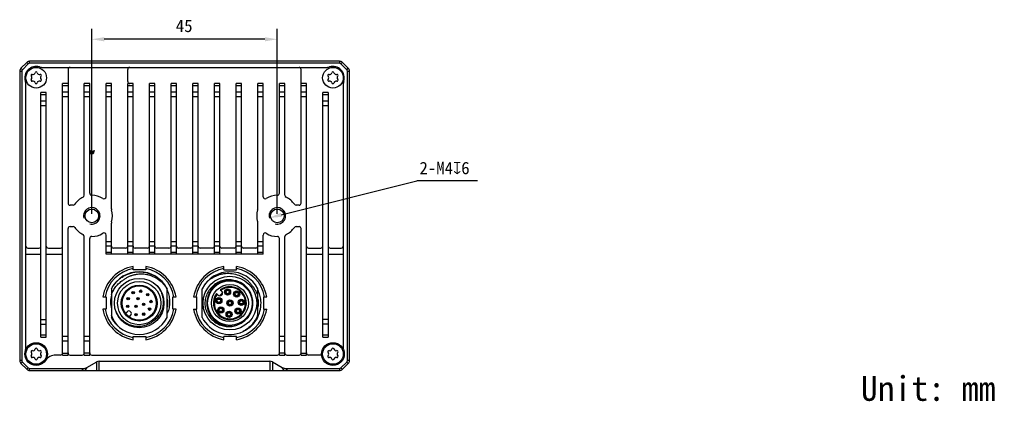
# Model space of a CAD drawing. Header units: millimetres. Extents: x 51 to 457, y 85 to 389.
# Tile 2 of 7: x 200 to 439, y 85 to 177. Entities that reach past the tile are written whole.
import ezdxf

# ---------------------------------------------------------------- set-up
doc = ezdxf.new("R2010")
doc.units = ezdxf.units.MM
doc.header["$LTSCALE"] = 32.67
doc.header["$PDMODE"] = 3
doc.header["$PDSIZE"] = 8
doc.layers.get('0').update_dxf_attribs({"linetype": 'CONTINUOUS'})
doc.layers.get('Defpoints').update_dxf_attribs({"linetype": 'CONTINUOUS'})
for name, color, linetype in [('00_COMPONENTS', 7, 'CONTINUOUS'), ('50_ALL_DETAILS', 7, 'CONTINUOUS'), ('51__DRAFT_DIMS', 7, 'CONTINUOUS')]:
    doc.layers.add(name, color=color, linetype=linetype)
doc.styles.get("Standard").update_dxf_attribs({"font": 'simfang.ttf'})
doc.dimstyles.new('DIMSTYLE_1', dxfattribs={"dimtxt": 3, "dimasz": 3, "dimexe": 2.5, "dimexo": 0.5, "dimgap": 0.75, "dimtad": 1, "dimdsep": 46, "dimtxsty": 'STANDARD', "dimblk": '_FILLED', "dimblk1": '_FILLED', "dimblk2": '_FILLED', "dimcen": 0.09, "dimclrt": 3, "dimazin": 2, "dimtp": 0.3, "dimtm": 0.3, "dimtfac": 1, "dimtofl": 0, "dimtmove": 0, "dimatfit": 3, "dimldrblk": '_FILLED', "dimfxl": 1, "dimtolj": 1, "dimarcsym": 0})
doc.dimstyles.new('DIMSTYLE_2', dxfattribs={"dimtxt": 3, "dimasz": 3, "dimexe": 2.5, "dimexo": 0.5, "dimtad": 1, "dimdsep": 46, "dimtxsty": 'STANDARD', "dimblk": '_FILLED', "dimblk1": '_FILLED', "dimblk2": '_FILLED', "dimcen": 0.09, "dimclrt": 3, "dimazin": 2, "dimtp": 0.1, "dimtm": 0.1, "dimtfac": 1, "dimtofl": 0, "dimtmove": 0, "dimatfit": 1, "dimldrblk": '_FILLED', "dimfxl": 1, "dimtolj": 1, "dimarcsym": 0})

# ---------------------------------------------------------------- blocks, each defined once
blk = doc.blocks.new('_FILLED')
at = {"color": 0, "linetype": 'ByBlock'}
blk.add_solid([(0, 0), (-1, 0.167), (-1, -0.167)], dxfattribs=at)
blk = doc.blocks.new('*D1')
at = {"layer": '51__DRAFT_DIMS', "color": 0, "lineweight": -2}
for p, q in [((217.41, 130.11), (217.41, 174.94)), ((262.41, 130.11), (262.41, 174.94)), ((259.41, 172.44), (220.41, 172.44))]:
    blk.add_line(p, q, dxfattribs=at)
at = {"layer": 'Defpoints', "color": 0}
for p in [(217.41, 172.44), (217.41, 129.61), (262.41, 129.61)]:
    blk.add_point(p, dxfattribs=at)
at = {"layer": '51__DRAFT_DIMS', "color": 0, "linetype": 'ByBlock', "lineweight": -2, "xscale": 3, "yscale": 3, "zscale": 3, "rotation": 180}
blk.add_blockref('_FILLED', (217.41, 172.44), dxfattribs=at)
at = {"layer": '51__DRAFT_DIMS', "color": 0, "linetype": 'ByBlock', "lineweight": -2, "xscale": 3, "yscale": 3, "zscale": 3}
blk.add_blockref('_FILLED', (262.41, 172.44), dxfattribs=at)
at = {"layer": '51__DRAFT_DIMS', "color": 3, "insert": (239.82, 177.19), "char_height": 3, "attachment_point": 2, "line_spacing_factor": 0.9}
blk.add_mtext('\\A1;45', dxfattribs=at)
blk = doc.blocks.new('*D2')
at = {"layer": '51__DRAFT_DIMS', "color": 0, "lineweight": -2}
for p in [(263.38, 129.85), (311.02, 138.1)]:
    blk.add_line(p, (296.27, 138.1), dxfattribs=at)
at = {"layer": 'Defpoints', "color": 0}
for p in [(260.47, 129.13), (264.35, 130.1)]:
    blk.add_point(p, dxfattribs=at)
at = {"layer": '51__DRAFT_DIMS', "color": 0, "linetype": 'ByBlock', "lineweight": -2, "xscale": 3, "yscale": 3, "zscale": 3, "rotation": 194.0689401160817}
blk.add_blockref('_FILLED', (260.47, 129.13), dxfattribs=at)
at = {"layer": '51__DRAFT_DIMS', "color": 3, "insert": (296.9, 142.72), "char_height": 3, "attachment_point": 1, "line_spacing_factor": 0.9}
blk.add_mtext('\\A1;{2-M4{\\fgdt;x}6}', dxfattribs=at)

msp = doc.modelspace()

# ---------------------------------------------------------------- linework, layer by layer
at = {"layer": '00_COMPONENTS'}
for p, q in [((201.62, 166.818), (200.206, 165.404)), ((200.206, 165.404), (200.56, 165.051)), ((201.974, 166.465), (200.56, 165.051)), ((201.974, 166.465), (201.62, 166.818)), ((202.327, 166.611), (202.327, 167.111)), ((277.499, 167.111), (202.327, 167.111)), ((277.499, 166.611), (202.327, 166.611)), ((205.59, 165.611), (274.237, 165.611)), ((211.633, 165.111), (211.633, 132.696)), ((226.113, 162.197), (226.113, 165.111)), ((268.193, 132.696), (268.193, 165.111)), ((277.499, 167.111), (277.499, 166.611)), ((278.206, 166.818), (277.853, 166.465)), ((279.267, 165.051), (277.853, 166.465)), ((279.62, 165.404), (278.206, 166.818)), ((279.267, 165.051), (279.62, 165.404)), ((199.913, 164.697), (199.913, 94.525)), ((199.913, 164.697), (200.413, 164.697)), ((200.413, 164.697), (200.413, 94.525)), ((279.413, 164.697), (279.913, 164.697)), ((279.413, 94.525), (279.413, 164.697)), ((279.913, 94.525), (279.913, 164.697)), ((201.413, 97.788), (201.413, 161.434)), ((210.333, 95.872), (210.333, 161.676)), ((211.633, 161.676), (210.333, 161.676)), ((210.333, 161.236), (211.633, 161.236)), ((215.593, 134.598), (215.593, 161.697)), ((216.893, 161.697), (215.593, 161.697)), ((215.593, 161.258), (216.893, 161.258)), ((216.893, 135.111), (216.893, 161.697)), ((220.853, 134.259), (220.853, 161.697)), ((222.153, 161.697), (220.853, 161.697)), ((220.853, 161.258), (222.153, 161.258)), ((222.153, 131.358), (222.153, 161.697)), ((226.113, 120.296), (226.113, 161.697)), ((227.413, 161.697), (226.113, 161.697)), ((226.113, 161.258), (227.413, 161.258)), ((227.413, 120.296), (227.413, 161.697)), ((231.373, 120.296), (231.373, 161.697)), ((232.673, 161.697), (231.373, 161.697)), ((231.373, 161.258), (232.673, 161.258)), ((232.673, 120.296), (232.673, 161.697)), ((236.633, 120.296), (236.633, 161.697)), ((237.933, 161.697), (236.633, 161.697)), ((236.633, 161.258), (237.933, 161.258)), ((237.933, 120.296), (237.933, 161.697)), ((241.893, 120.296), (241.893, 161.697)), ((243.193, 161.697), (241.893, 161.697)), ((241.893, 161.258), (243.193, 161.258)), ((243.193, 120.296), (243.193, 161.697)), ((247.153, 120.296), (247.153, 161.697)), ((248.453, 161.697), (247.153, 161.697)), ((247.153, 161.258), (248.453, 161.258)), ((248.453, 120.296), (248.453, 161.697)), ((252.413, 120.296), (252.413, 161.697)), ((253.713, 161.697), (252.413, 161.697)), ((252.413, 161.258), (253.713, 161.258)), ((253.713, 120.296), (253.713, 161.697)), ((257.673, 131.358), (257.673, 161.697)), ((258.973, 161.697), (257.673, 161.697)), ((257.673, 161.258), (258.973, 161.258)), ((258.973, 134.259), (258.973, 161.697)), ((262.933, 135.111), (262.933, 161.697)), ((264.233, 161.697), (262.933, 161.697)), ((262.933, 161.258), (264.233, 161.258)), ((264.233, 134.598), (264.233, 161.697)), ((269.493, 161.676), (268.193, 161.676)), ((268.193, 161.236), (269.493, 161.236)), ((269.493, 95.872), (269.493, 161.676)), ((278.413, 161.434), (278.413, 97.257)), ((205.073, 100.211), (205.073, 159.511)), ((206.373, 159.511), (205.073, 159.511)), ((205.073, 159.072), (206.373, 159.072)), ((206.373, 100.211), (206.373, 159.511)), ((211.633, 159.615), (210.333, 159.615)), ((210.333, 158.554), (211.633, 158.554)), ((216.893, 159.636), (215.593, 159.636)), ((215.593, 158.576), (216.893, 158.576)), ((222.153, 159.636), (220.853, 159.636)), ((220.853, 158.576), (222.153, 158.576)), ((227.413, 159.636), (226.113, 159.636)), ((226.113, 158.576), (227.413, 158.576)), ((232.673, 159.636), (231.373, 159.636)), ((231.373, 158.576), (232.673, 158.576)), ((237.933, 159.636), (236.633, 159.636)), ((236.633, 158.576), (237.933, 158.576)), ((243.193, 159.636), (241.893, 159.636)), ((241.893, 158.576), (243.193, 158.576)), ((248.453, 159.636), (247.153, 159.636)), ((247.153, 158.576), (248.453, 158.576)), ((253.713, 159.636), (252.413, 159.636)), ((252.413, 158.576), (253.713, 158.576)), ((258.973, 159.636), (257.673, 159.636)), ((257.673, 158.576), (258.973, 158.576)), ((264.233, 159.636), (262.933, 159.636)), ((262.933, 158.576), (264.233, 158.576)), ((269.493, 159.615), (268.193, 159.615)), ((268.193, 158.554), (269.493, 158.554)), ((274.753, 159.511), (273.453, 159.511)), ((273.453, 100.211), (273.453, 159.511)), ((273.453, 159.072), (274.753, 159.072)), ((274.753, 159.511), (274.753, 100.211)), ((206.373, 157.451), (205.073, 157.451)), ((205.073, 156.39), (206.373, 156.39)), ((274.753, 157.451), (273.453, 157.451)), ((273.453, 156.39), (274.753, 156.39)), ((216.979, 144.661), (216.979, 145.461)), ((216.979, 145.461), (217.079, 145.461)), ((217.079, 144.661), (216.979, 144.661)), ((217.079, 145.461), (217.079, 144.797)), ((217.079, 144.797), (217.179, 144.917)), ((217.179, 144.78), (217.079, 144.661)), ((217.179, 144.917), (217.179, 144.78)), ((217.579, 144.661), (217.312, 145.461)), ((217.312, 145.461), (217.412, 145.461)), ((217.412, 145.461), (217.479, 145.257)), ((217.479, 145.257), (217.812, 145.257)), ((217.645, 144.729), (217.495, 145.189)), ((217.495, 145.189), (217.795, 145.189)), ((217.712, 144.661), (217.579, 144.661)), ((217.795, 145.189), (217.645, 144.729)), ((217.979, 145.461), (217.712, 144.661)), ((217.812, 145.257), (217.879, 145.461)), ((217.879, 145.461), (217.979, 145.461)), ((212.86, 132.196), (212.133, 132.196)), ((267.693, 132.196), (266.967, 132.196)), ((212.133, 127.026), (212.86, 127.026)), ((222.153, 120.296), (222.153, 127.864)), ((257.673, 120.296), (257.673, 127.864)), ((266.967, 127.026), (267.693, 127.026)), ((211.633, 95.872), (211.633, 126.526)), ((215.593, 95.872), (215.593, 124.624)), ((220.853, 120.296), (220.853, 124.963)), ((258.973, 120.296), (258.973, 124.963)), ((264.233, 95.872), (264.233, 124.624)), ((268.193, 95.872), (268.193, 126.526)), ((216.893, 95.872), (216.893, 124.111)), ((220.853, 123.417), (222.153, 123.417)), ((220.853, 122.357), (222.153, 122.357)), ((226.113, 123.417), (227.413, 123.417)), ((226.113, 122.357), (227.413, 122.357)), ((231.373, 123.417), (232.673, 123.417)), ((231.373, 122.357), (232.673, 122.357)), ((236.633, 123.417), (237.933, 123.417)), ((236.633, 122.357), (237.933, 122.357)), ((241.893, 123.417), (243.193, 123.417)), ((241.893, 122.357), (243.193, 122.357)), ((247.153, 123.417), (248.453, 123.417)), ((247.153, 122.357), (248.453, 122.357)), ((252.413, 123.417), (253.713, 123.417)), ((252.413, 122.357), (253.713, 122.357)), ((257.673, 123.417), (258.973, 123.417)), ((257.673, 122.357), (258.973, 122.357)), ((262.933, 95.872), (262.933, 124.111)), ((201.413, 120.296), (205.073, 120.296)), ((201.913, 121.796), (204.573, 121.796)), ((206.373, 120.296), (210.333, 120.296)), ((206.873, 121.796), (209.833, 121.796)), ((222.153, 120.735), (220.853, 120.735)), ((258.973, 120.296), (220.853, 120.296)), ((225.613, 121.796), (222.653, 121.796)), ((227.413, 120.735), (226.113, 120.735)), ((230.873, 121.796), (227.913, 121.796)), ((232.673, 120.735), (231.373, 120.735)), ((236.133, 121.796), (233.173, 121.796)), ((237.933, 120.735), (236.633, 120.735)), ((241.393, 121.796), (238.433, 121.796)), ((243.193, 120.735), (241.893, 120.735)), ((246.653, 121.796), (243.693, 121.796)), ((248.453, 120.735), (247.153, 120.735)), ((251.913, 121.796), (248.953, 121.796)), ((253.713, 120.735), (252.413, 120.735)), ((257.173, 121.796), (254.213, 121.796)), ((258.973, 120.735), (257.673, 120.735)), ((269.493, 120.296), (273.453, 120.296)), ((269.993, 121.796), (272.953, 121.796)), ((274.753, 120.296), (278.413, 120.296)), ((275.253, 121.796), (277.913, 121.796)), ((227.476, 116.535), (227.476, 117.335)), ((230.476, 117.335), (230.476, 116.535)), ((249.476, 116.535), (249.476, 117.335)), ((252.476, 116.535), (252.476, 117.335)), ((230.476, 116.535), (227.476, 116.535)), ((249.476, 116.535), (252.476, 116.535)), ((220.102, 109.961), (220.902, 109.961)), ((220.902, 109.961), (220.902, 106.961)), ((222.163, 111.954), (222.163, 104.969)), ((235.663, 104.969), (235.663, 111.954)), ((237.05, 109.961), (237.85, 109.961)), ((237.05, 106.961), (237.05, 109.961)), ((242.102, 109.961), (242.902, 109.961)), ((242.902, 106.961), (242.902, 109.961)), ((244.163, 104.969), (244.163, 111.954)), ((248.014, 110.441), (247.663, 110.792)), ((248.582, 111.712), (248.933, 111.36)), ((250.191, 111.533), (250.191, 111.68)), ((250.191, 110.623), (250.191, 110.77)), ((250.491, 111.68), (250.491, 111.533)), ((250.491, 110.77), (250.491, 110.622)), ((252.418, 111.039), (252.418, 111.186)), ((252.418, 110.129), (252.418, 110.276)), ((252.718, 111.186), (252.718, 111.039)), ((252.718, 110.276), (252.718, 110.129)), ((257.663, 104.969), (257.663, 111.954)), ((259.05, 109.961), (259.85, 109.961)), ((259.05, 109.961), (259.05, 106.961)), ((235.763, 109.225), (235.763, 107.698)), ((244.146, 108.461), (244.163, 108.461)), ((248.073, 109.415), (248.073, 109.562)), ((248.073, 108.504), (248.073, 108.651)), ((248.373, 109.562), (248.373, 109.415)), ((248.373, 108.651), (248.373, 108.504)), ((250.763, 108.843), (250.763, 108.99)), ((250.763, 107.933), (250.763, 108.08)), ((251.063, 108.99), (251.063, 108.843)), ((251.063, 108.08), (251.063, 107.932)), ((253.507, 109.035), (253.507, 109.182)), ((253.507, 108.124), (253.507, 108.271)), ((253.807, 109.182), (253.807, 109.035)), ((253.807, 108.271), (253.807, 108.124)), ((257.763, 109.225), (257.763, 107.698)), ((220.902, 106.961), (220.102, 106.961)), ((223.295, 106.356), (223.319, 106.364)), ((225.585, 105.982), (225.979, 106.375)), ((226.827, 105.527), (226.434, 105.133)), ((235.87, 106.323), (235.663, 106.387)), ((237.85, 106.961), (237.05, 106.961)), ((242.102, 106.961), (242.902, 106.961)), ((248.567, 107.188), (248.567, 107.335)), ((248.567, 106.278), (248.567, 106.425)), ((248.867, 107.335), (248.867, 107.188)), ((248.867, 106.425), (248.867, 106.277)), ((250.571, 106.099), (250.571, 106.247)), ((250.571, 105.189), (250.571, 105.336)), ((250.871, 106.246), (250.871, 106.099)), ((250.871, 105.336), (250.871, 105.189)), ((252.708, 106.898), (252.708, 107.045)), ((252.708, 105.988), (252.708, 106.135)), ((253.008, 107.045), (253.008, 106.898)), ((253.008, 106.135), (253.008, 105.988)), ((259.05, 106.961), (259.85, 106.961)), ((205.073, 104.45), (206.373, 104.45)), ((205.073, 103.39), (206.373, 103.39)), ((274.753, 104.45), (273.453, 104.45)), ((274.753, 103.39), (273.453, 103.39)), ((206.373, 100.651), (205.073, 100.651)), ((211.633, 100.329), (210.333, 100.329)), ((216.893, 100.329), (215.593, 100.329)), ((224.067, 102.646), (224.047, 102.623)), ((227.476, 100.387), (230.476, 100.387)), ((227.476, 99.587), (227.476, 100.387)), ((230.476, 100.387), (230.476, 99.587)), ((252.476, 100.387), (249.476, 100.387)), ((249.476, 99.587), (249.476, 100.387)), ((252.476, 99.587), (252.476, 100.387)), ((264.233, 100.329), (262.933, 100.329)), ((269.493, 100.329), (268.193, 100.329)), ((274.753, 100.651), (273.453, 100.651)), ((205.073, 100.211), (206.373, 100.211)), ((210.333, 99.268), (211.633, 99.268)), ((215.593, 99.268), (216.893, 99.268)), ((262.933, 99.268), (264.233, 99.268)), ((268.193, 99.268), (269.493, 99.268)), ((273.453, 100.211), (274.753, 100.211)), ((209.833, 95.872), (208.664, 95.872)), ((210.333, 96.311), (211.633, 96.311)), ((210.333, 95.872), (211.633, 95.872)), ((212.133, 95.872), (215.093, 95.872)), ((216.893, 96.311), (215.593, 96.311)), ((215.593, 95.872), (216.893, 95.872)), ((217.393, 95.872), (262.433, 95.872)), ((264.233, 96.311), (262.933, 96.311)), ((262.933, 95.872), (264.233, 95.872)), ((264.733, 95.872), (267.693, 95.872)), ((268.193, 96.311), (269.493, 96.311)), ((268.193, 95.872), (269.493, 95.872)), ((273.174, 95.872), (269.993, 95.872)), ((200.413, 94.525), (199.913, 94.525)), ((200.56, 94.172), (200.206, 93.818)), ((200.206, 93.818), (201.62, 92.404)), ((200.56, 94.172), (201.974, 92.758)), ((216.216, 92.859), (218.588, 94.199)), ((218.588, 92.111), (218.588, 94.199)), ((219.231, 94.372), (260.595, 94.372)), ((219.231, 92.111), (219.231, 94.372)), ((260.595, 94.372), (260.595, 92.111)), ((261.239, 94.199), (263.61, 92.859)), ((261.239, 94.199), (261.239, 92.111)), ((277.853, 92.758), (279.267, 94.172)), ((278.206, 92.404), (279.62, 93.818)), ((279.62, 93.818), (279.267, 94.172)), ((279.913, 94.525), (279.413, 94.525)), ((201.62, 92.404), (201.974, 92.758)), ((202.327, 92.111), (202.327, 92.611)), ((202.327, 92.611), (215.369, 92.611)), ((202.327, 92.111), (277.499, 92.111)), ((215.056, 92.111), (215.369, 92.611)), ((216.216, 92.859), (215.748, 92.111)), ((264.079, 92.111), (263.61, 92.859)), ((264.457, 92.611), (277.499, 92.611)), ((264.457, 92.611), (264.77, 92.111)), ((277.499, 92.611), (277.499, 92.111)), ((277.853, 92.758), (278.206, 92.404))]:
    msp.add_line(p, q, dxfattribs=at)
for centre, radius in [((203.913, 163.111), 2.5), ((275.913, 163.111), 2.5), ((217.413, 129.611), 1.65), ((262.413, 129.611), 1.65), ((250.913, 108.461), 6.5), ((228.913, 108.461), 6), ((228.913, 108.461), 5.25), ((228.913, 108.461), 4.35), ((228.913, 108.461), 4.15), ((250.913, 108.461), 5.4), ((250.913, 108.461), 4.5), ((227.452, 110.966), 0.3), ((227.452, 110.966), 0.127), ((229.285, 111.337), 0.3), ((229.285, 111.337), 0.127), ((230.964, 110.512), 0.3), ((230.964, 110.512), 0.127), ((250.341, 111.151), 0.75), ((250.341, 111.151), 0.55), ((250.341, 111.151), 0.41), ((252.568, 110.657), 0.75), ((252.568, 110.657), 0.55), ((252.568, 110.657), 0.41), ((226.119, 107.686), 0.3), ((226.227, 109.553), 0.3), ((226.119, 107.686), 0.127), ((226.227, 109.553), 0.127), ((228.135, 107.683), 0.3), ((228.135, 107.683), 0.127), ((228.629, 109.524), 0.3), ((228.629, 109.524), 0.127), ((229.976, 108.177), 0.3), ((229.976, 108.177), 0.127), ((231.789, 108.833), 0.3), ((231.789, 108.833), 0.127), ((248.223, 109.033), 0.75), ((248.223, 109.033), 0.55), ((248.223, 109.033), 0.41), ((248.717, 106.806), 0.75), ((250.913, 108.461), 0.75), ((250.913, 108.461), 0.55), ((250.913, 108.461), 0.41), ((253.657, 108.653), 0.75), ((253.657, 108.653), 0.55), ((253.657, 108.653), 0.41), ((228.138, 105.667), 0.3), ((228.138, 105.667), 0.127), ((230.005, 105.775), 0.3), ((230.005, 105.775), 0.127), ((231.418, 107), 0.3), ((231.418, 107), 0.127), ((248.717, 106.806), 0.55), ((248.717, 106.806), 0.41), ((250.721, 105.718), 0.75), ((250.721, 105.718), 0.55), ((250.721, 105.718), 0.41), ((252.858, 106.517), 0.75), ((252.858, 106.517), 0.55), ((252.858, 106.517), 0.41), ((203.913, 96.111), 2.75), ((203.913, 96.111), 2.5), ((275.913, 96.111), 2.75), ((275.913, 96.111), 2.5)]:
    msp.add_circle(centre, radius, dxfattribs=at)
for centre, radius, start, end in [((200.913, 164.697), 1, 135, 180), ((200.913, 164.697), 0.5, 135, 180), ((203.913, 163.111), 2.75, 73.04257, 196.95743), ((202.327, 166.111), 1, 90, 135), ((202.327, 166.111), 0.5, 90, 135), ((205.59, 168.611), 3, 253.04257, 270), ((212.133, 165.111), 0.5, 90, 180), ((226.613, 165.111), 0.5, 90, 180), ((267.693, 165.111), 0.5, 0, 90), ((274.237, 168.611), 3, 270, 286.94893), ((275.913, 163.111), 2.75, 343.0473, 106.94893), ((277.499, 166.111), 1, 45, 90), ((277.499, 166.111), 0.5, 45, 90), ((278.913, 164.697), 0.5, 0, 45), ((278.913, 164.697), 1, 0, 45), ((202.907, 163.691), 0.25, 75.32508, 225.05167), ((202.908, 162.532), 0.25, 135.11226, 284.99703), ((202.327, 163.11), 0.57, 315.11226, 45.05167), ((203.116, 164.489), 0.576, 255.32508, 344.7842), ((203.912, 164.273), 0.25, 15.2158, 164.7842), ((204.709, 164.489), 0.576, 195.2158, 284.67492), ((204.916, 162.532), 0.25, 255.00297, 44.88774), ((204.918, 163.691), 0.25, 314.94833, 104.67492), ((205.497, 163.11), 0.57, 134.94833, 224.88774), ((274.907, 163.691), 0.25, 75.32508, 225.05167), ((274.908, 162.532), 0.25, 135.11226, 284.99703), ((274.327, 163.11), 0.57, 315.11226, 45.05167), ((275.116, 164.489), 0.576, 255.32508, 344.7842), ((275.912, 164.273), 0.25, 15.2158, 164.7842), ((276.709, 164.489), 0.576, 195.2158, 284.67492), ((276.916, 162.532), 0.25, 255.00297, 44.88774), ((276.918, 163.691), 0.25, 314.94833, 104.67492), ((277.497, 163.11), 0.57, 134.94833, 224.88774), ((198.413, 161.434), 3, 0, 16.95743), ((203.121, 161.74), 0.57, 15.05762, 104.99703), ((203.912, 161.953), 0.25, 195.05762, 344.94238), ((204.704, 161.74), 0.57, 75.00297, 164.94238), ((226.613, 162.197), 0.5, 180, 270), ((275.121, 161.74), 0.57, 15.05762, 104.99703), ((275.912, 161.953), 0.25, 195.05762, 344.94238), ((276.704, 161.74), 0.57, 75.00297, 164.94238), ((281.413, 161.434), 3, 163.0473, 180), ((217.413, 129.611), 5, 114.94955, 145.88243), ((215.093, 134.598), 0.5, 294.94955, 360), ((217.393, 135.111), 0.5, 180, 270.20857), ((217.413, 129.611), 5, 57.68714, 90.20857), ((220.353, 134.259), 0.5, 237.68714, 360), ((259.473, 134.259), 0.5, 180, 302.31312), ((262.413, 129.611), 5, 89.79166, 122.31312), ((262.433, 135.111), 0.5, 269.79166, 360), ((264.733, 134.598), 0.5, 180, 245.0507), ((262.413, 129.611), 5, 34.11757, 65.0507), ((212.133, 132.696), 0.5, 180, 270), ((212.86, 132.696), 0.5, 270, 325.88243), ((217.413, 129.611), 2, 255, 195), ((262.413, 129.611), 2, 255, 195), ((266.967, 132.696), 0.5, 214.11757, 270), ((267.693, 132.696), 0.5, 270, 360), ((223.153, 131.358), 1, 180, 196.92954), ((217.413, 129.611), 5, 343.07046, 16.92954), ((262.413, 129.611), 5, 163.07115, 196.92885), ((256.673, 131.358), 1, 343.07115, 360), ((212.133, 126.526), 0.5, 90, 180), ((212.86, 126.526), 0.5, 34.11713, 90), ((217.413, 129.611), 5, 214.11713, 245.05045), ((223.153, 127.864), 1, 163.07046, 180), ((256.673, 127.864), 1, 0, 16.92885), ((262.413, 129.611), 5, 294.9493, 325.88243), ((266.967, 126.526), 0.5, 90, 145.88243), ((267.693, 126.526), 0.5, 0, 90), ((215.093, 124.624), 0.5, 0, 65.05045), ((217.393, 124.111), 0.5, 89.79143, 180), ((217.413, 129.611), 5, 269.79143, 302.31286), ((220.353, 124.963), 0.5, 0, 122.31286), ((259.473, 124.963), 0.5, 57.68688, 180), ((262.413, 129.611), 5, 237.68688, 270.20834), ((262.433, 124.111), 0.5, 0, 90.20834), ((264.733, 124.624), 0.5, 114.9493, 180), ((201.913, 122.296), 0.5, 180, 270), ((204.573, 122.296), 0.5, 270, 360), ((206.873, 122.296), 0.5, 180, 270), ((209.833, 122.296), 0.5, 270, 360), ((222.653, 122.296), 0.5, 180, 270), ((225.613, 122.296), 0.5, 270, 360), ((227.913, 122.296), 0.5, 180, 270), ((230.873, 122.296), 0.5, 270, 360), ((233.173, 122.296), 0.5, 180, 270), ((236.133, 122.296), 0.5, 270, 360), ((238.433, 122.296), 0.5, 180, 270), ((241.393, 122.296), 0.5, 270, 360), ((243.693, 122.296), 0.5, 180, 270), ((246.653, 122.296), 0.5, 270, 360), ((248.953, 122.296), 0.5, 180, 270), ((251.913, 122.296), 0.5, 270, 360), ((254.213, 122.296), 0.5, 180, 270), ((257.173, 122.296), 0.5, 270, 360), ((269.993, 122.296), 0.5, 180, 270), ((272.953, 122.296), 0.5, 270, 360), ((275.253, 122.296), 0.5, 180, 270), ((277.913, 122.296), 0.5, 270, 360), ((228.976, 108.461), 9, 99.59382, 170.40594), ((228.976, 108.461), 9, 9.594, 80.40591), ((250.976, 108.461), 9, 99.59382, 170.40594), ((250.976, 108.461), 9, 9.59401, 80.40591), ((228.976, 108.461), 8.5, 100.16403, 169.83573), ((228.913, 108.461), 7.6, 27.35733, 152.64267), ((228.976, 108.461), 8.5, 10.16419, 79.83573), ((250.976, 108.461), 8.5, 100.16403, 169.83573), ((250.913, 108.461), 7.6, 27.35733, 152.64267), ((250.976, 108.461), 8.5, 10.16419, 79.83573), ((250.913, 108.461), 5.6, 287.86737, 287.8407), ((250.913, 108.461), 4, 144.35204, 125.64796), ((251.144, 108.117), 6.897, 19.07212, 42.22852), ((228.866, 108.49), 7.488, 152.67607, 153.52508), ((250.913, 108.461), 3.8, 144.84903, 125.15097), ((248.474, 110.901), 0.65, 225, 45), ((250.913, 108.461), 3.027, 126.23906, 143.76094), ((228.976, 108.461), 6.83, 175.951, 184.049), ((228.976, 108.461), 6.83, 348.25688, 11.74312), ((250.976, 108.461), 6.83, 175.951, 184.049), ((250.976, 108.461), 6.83, 348.25688, 11.74312), ((250.972, 108.461), 7.496, 333.21197, 4.58082), ((228.976, 108.461), 9, 189.59429, 260.40586), ((228.976, 108.461), 8.5, 190.16445, 259.83571), ((226.403, 105.951), 0.6, 315, 135), ((228.976, 108.461), 9, 279.59411, 350.40589), ((228.976, 108.461), 8.5, 280.16429, 349.83572), ((250.976, 108.461), 9, 189.59429, 260.40586), ((250.976, 108.461), 8.5, 190.16445, 259.83571), ((250.976, 108.461), 9, 279.59411, 350.40589), ((250.976, 108.461), 8.5, 280.16429, 349.83572), ((228.768, 108.347), 7.375, 206.41631, 207.08562), ((228.913, 108.461), 7.6, 207.35733, 332.64267), ((228.999, 108.38), 5.428, 302.60247, 304.20855), ((250.913, 108.461), 7.6, 207.35733, 294.86201), ((250.913, 108.461), 7.6, 295.06638, 332.64267), ((198.413, 97.788), 3, 343.04257, 360), ((202.907, 96.691), 0.25, 75.32508, 225.05167), ((202.908, 95.532), 0.25, 135.11226, 284.99703), ((202.327, 96.11), 0.57, 315.11226, 45.05167), ((203.116, 97.489), 0.576, 255.32508, 344.7842), ((203.912, 97.273), 0.25, 15.2158, 164.7842), ((204.709, 97.489), 0.576, 195.2158, 284.67492), ((204.916, 95.532), 0.25, 255.00297, 44.88774), ((204.918, 96.691), 0.25, 314.94833, 104.67492), ((205.497, 96.11), 0.57, 134.94833, 224.88774), ((208.664, 92.872), 3, 90, 145.71316), ((209.833, 96.372), 0.5, 270, 353.07692), ((212.133, 96.372), 0.5, 180, 270), ((215.093, 96.372), 0.5, 270, 353.07692), ((217.393, 96.372), 0.5, 180, 270), ((262.433, 96.372), 0.5, 270, 353.07692), ((264.733, 96.372), 0.5, 180, 270), ((267.693, 96.372), 0.5, 270, 353.07692), ((269.993, 96.372), 0.5, 180, 270), ((274.907, 96.691), 0.25, 75.32508, 225.05167), ((274.908, 95.532), 0.25, 135.11226, 284.99703), ((274.327, 96.11), 0.57, 315.11226, 45.05167), ((275.116, 97.489), 0.576, 255.32508, 344.7842), ((275.912, 97.273), 0.25, 15.2158, 164.7842), ((276.709, 97.489), 0.576, 195.2158, 284.67492), ((276.916, 95.532), 0.25, 255.00297, 44.88774), ((276.918, 96.691), 0.25, 314.94833, 104.67492), ((277.497, 96.11), 0.57, 134.94833, 224.88774), ((200.913, 94.525), 1, 180, 225), ((200.913, 94.525), 0.5, 180, 225), ((203.121, 94.74), 0.57, 15.05762, 104.99703), ((203.912, 94.953), 0.25, 195.05762, 344.94238), ((204.704, 94.74), 0.57, 75.00297, 164.94238), ((275.121, 94.74), 0.57, 15.05762, 104.99703), ((275.912, 94.953), 0.25, 195.05762, 344.94238), ((276.704, 94.74), 0.57, 75.00297, 164.94238), ((278.913, 94.525), 0.5, 315, 360), ((278.913, 94.525), 1, 315, 360), ((202.327, 93.111), 1, 225, 270), ((202.327, 93.111), 0.5, 225, 270), ((277.499, 93.111), 0.5, 270, 315), ((277.499, 93.111), 1, 270, 315)]:
    msp.add_arc(centre, radius, start, end, dxfattribs=at)
for centre, major_axis, ratio, start_param, end_param in [((219.231, 92.586), (0, 1.786), 0.8399957, 0, 0.4432598), ((260.595, 92.586), (0, 1.786), 0.8399957, -0.4432598, 0), ((216.034, 94.733), (-1.232, -1.966), 0.6465222, 0.384802, 0.8730472), ((263.793, 94.733), (-1.232, 1.966), 0.6465222, 2.2685455, 2.7567906)]:
    msp.add_ellipse(centre, major_axis=major_axis, ratio=ratio, start_param=start_param, end_param=end_param, dxfattribs=at)
for points, knots in [([(222.213, 111.927), (222.528, 112.537), (223.13, 113.394), (224.135, 114.335), (224.979, 114.934), (225.895, 115.415), (227.191, 115.881), (228.227, 116.028), (228.913, 116.033)], [0, 0, 0, 0, 0.249725, 0.3748635, 0.5000063, 0.6251472, 0.7502846, 1, 1, 1, 1]), ([(224.94, 113.979), (225.139, 114.144), (225.557, 114.45), (226.232, 114.835), (226.946, 115.141), (227.689, 115.367), (228.452, 115.51), (229.484, 115.586), (230.522, 115.493), (231.524, 115.236), (232.493, 114.872), (233.623, 114.228), (234.786, 113.189), (235.402, 112.35), (235.663, 111.905)], [0, 0, 0, 0, 0.0625409, 0.1250811, 0.1876227, 0.2501651, 0.3127078, 0.3752504, 0.5001546, 0.5626975, 0.6252414, 0.7501577, 0.8750744, 1, 1, 1, 1]), ([(228.913, 116.033), (229.336, 116.035), (230.184, 115.968), (231.419, 115.657), (232.587, 115.147), (233.298, 114.681), (233.631, 114.42)], [0, 0, 0, 0, 0.2499906, 0.5000006, 0.7499952, 1, 1, 1, 1]), ([(244.866, 113.065), (245.044, 113.272), (245.421, 113.669), (246.049, 114.199), (246.731, 114.657), (247.458, 115.038), (248.222, 115.338), (249.015, 115.552), (249.827, 115.676), (250.921, 115.717), (252.285, 115.529), (253.571, 115.036), (254.51, 114.475), (255.162, 113.975), (255.751, 113.402), (256.094, 112.975), (256.252, 112.752)], [0, 0, 0, 0, 0.0625203, 0.1250544, 0.1875786, 0.2501047, 0.3126314, 0.3751579, 0.4376863, 0.5002153, 0.6250627, 0.7499071, 0.812432, 0.8749523, 0.9374825, 1, 1, 1, 1]), ([(222.163, 110.529), (222.294, 110.88), (222.613, 111.564), (223.247, 112.499), (224.023, 113.321), (224.623, 113.778), (224.94, 113.979)], [0, 0, 0, 0, 0.2500116, 0.5000098, 0.749999, 1, 1, 1, 1]), ([(233.39, 112.456), (233.649, 112.14), (233.99, 111.624), (234.33, 110.879), (234.592, 110.104), (234.767, 109.089), (234.717, 107.855), (234.4, 106.662), (233.835, 105.564), (233.05, 104.611), (232.399, 104.105), (232.05, 103.892)], [0, 0, 0, 0, 0.1249932, 0.1875695, 0.2501479, 0.3751372, 0.5001174, 0.6250954, 0.7500729, 0.8750388, 1, 1, 1, 1]), ([(251.882, 113.976), (251.666, 114.025), (251.229, 114.097), (250.565, 114.126), (249.902, 114.076), (249.033, 113.91), (247.991, 113.517), (246.88, 112.776), (245.969, 111.799), (245.3, 110.644), (244.896, 109.373), (244.819, 108.485), (244.829, 108.044)], [0, 0, 0, 0, 0.0625627, 0.1251463, 0.187715, 0.2502869, 0.3752302, 0.5001772, 0.6251232, 0.7500803, 0.8750382, 1, 1, 1, 1]), ([(222.163, 110.415), (222.028, 109.866), (221.892, 108.731), (222.027, 107.595), (222.163, 107.047)], [0, 0, 0, 0, 0.5000119, 1, 1, 1, 1]), ([(235.664, 111.669), (235.846, 111.251), (236.136, 110.38), (236.316, 109.017), (236.253, 107.872), (236.077, 106.976), (235.946, 106.538), (235.87, 106.323)], [0, 0, 0, 0, 0.24994, 0.4998658, 0.7497994, 0.8749001, 1, 1, 1, 1]), ([(258.444, 109.06), (258.392, 109.505), (258.208, 110.387), (257.869, 111.222), (257.663, 111.62)], [0, 0, 0, 0, 0.5000021, 1, 1, 1, 1]), ([(244.829, 108.044), (244.854, 107.824), (244.928, 107.387), (245.109, 106.747), (245.36, 106.132), (245.785, 105.354), (246.473, 104.478), (247.509, 103.634), (248.712, 103.051), (249.798, 102.801), (250.683, 102.756), (251.567, 102.816), (252.218, 102.977), (252.631, 103.132)], [0, 0, 0, 0, 0.0625673, 0.1251314, 0.187696, 0.2502607, 0.3751998, 0.5001228, 0.6250457, 0.749967, 0.8125282, 0.8750897, 1, 1, 1, 1]), ([(224.067, 102.646), (223.645, 103.043), (222.89, 103.936), (222.362, 104.98), (222.163, 105.524)], [0, 0, 0, 0, 0.4999979, 1, 1, 1, 1]), ([(232.05, 103.892), (231.704, 103.63), (231.132, 103.299), (230.314, 103.001), (229.466, 102.799), (228.372, 102.729), (227.074, 102.945), (225.862, 103.454), (224.971, 104.093), (224.356, 104.71), (223.946, 105.22), (223.596, 105.772), (223.404, 106.164), (223.319, 106.364)], [0, 0, 0, 0, 0.1249043, 0.1874621, 0.2500244, 0.3749491, 0.499876, 0.6248037, 0.7497414, 0.8123061, 0.8748689, 0.9374447, 1, 1, 1, 1]), ([(225.935, 103.252), (225.638, 103.425), (225.073, 103.823), (224.34, 104.556), (223.742, 105.401), (223.445, 106.026), (223.325, 106.348)], [0, 0, 0, 0, 0.2500083, 0.5000042, 0.7500103, 1, 1, 1, 1]), ([(235.663, 105.8), (235.701, 105.886), (235.773, 106.059), (235.839, 106.234), (235.87, 106.323)], [0, 0, 0, 0, 0.4999951, 1, 1, 1, 1]), ([(257.663, 105.711), (257.512, 105.271), (257.124, 104.418), (256.311, 103.274), (255.301, 102.3), (254.519, 101.784), (254.108, 101.566)], [0, 0, 0, 0, 0.2500012, 0.4999872, 0.7499851, 1, 1, 1, 1]), ([(224.066, 102.646), (223.683, 102.969), (222.978, 103.693), (222.43, 104.543), (222.202, 104.989)], [0, 0, 0, 0, 0.4999859, 1, 1, 1, 1])]:
    msp.add_open_spline(points, degree=3, knots=knots, dxfattribs=at)
at = {"layer": '51__DRAFT_DIMS'}
msp.add_arc((262.413, 129.611), 2, 0, 28.10518, dxfattribs=at)

# ---------------------------------------------------------------- texts
at = {"layer": '50_ALL_DETAILS'}
msp.add_text('Unit: mm', height=6, dxfattribs=at).set_placement((403.982, 84.75))

# ---------------------------------------------------------------- dimensions: what is measured, and where the dimension line sits
at = {"layer": '51__DRAFT_DIMS'}
dim = msp.add_linear_dim(base=(217.413, 172.439), p1=(262.413, 129.611), p2=(217.413, 129.611), angle=180, dimstyle='DIMSTYLE_1', dxfattribs=at)
dim.commit()
dim.dimension.update_dxf_attribs({"geometry": '*D1', "text_midpoint": (239.822, 172.439), "dimtype": 160})
dim = msp.add_diameter_dim_2p(p1=(264.353, 130.097), p2=(260.473, 129.125), text='{2-M<>{\\fgdt;x}6}', dimstyle='DIMSTYLE_2', override={"dimtih": 1, "dimtoh": 1, "dimpost": '<>'}, dxfattribs=at)
dim.commit()
dim.dimension.update_dxf_attribs({"geometry": '*D2', "text_midpoint": (296.273, 138.097), "dimtype": 163})

doc.saveas('drawing.dxf')
